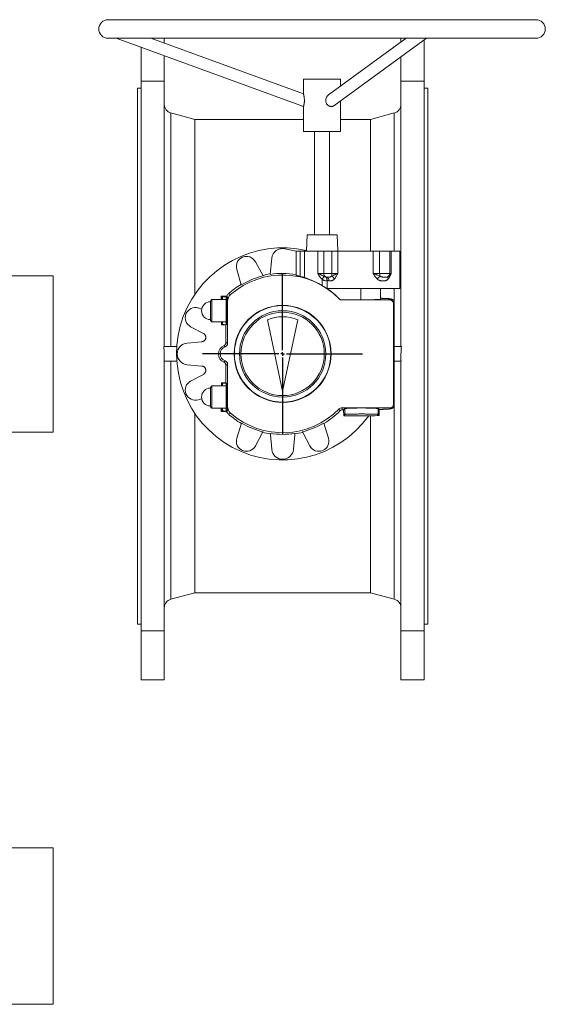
# Model space of a CAD drawing. Header units: millimetres. Extents: x -832 to 1155, y -408 to 1163.
# Tile 3 of 3: x 449 to 1155, y -160 to 1163. Entities that reach past the tile are written whole.
import ezdxf

# ---------------------------------------------------------------- set-up
doc = ezdxf.new("R2010")
doc.units = ezdxf.units.MM
doc.layers.add('FORMAT', color=7, linetype='Continuous')

# ---------------------------------------------------------------- blocks, each defined once
blk = doc.blocks.new('SW_CENTERMARKSYMBOL_1')
at = {"layer": 'FORMAT', "color": 0}
for p, q in [((0, 5), (0, 107.5)), ((-5, 0), (-107.5, 0)), ((0, 0), (-2.5, 0)), ((0, 0), (0, 2.5)), ((0, 0), (0, -2.5)), ((0, 0), (2.5, 0)), ((5, 0), (107.5, 0)), ((0, -5), (0, -107.5))]:
    blk.add_line(p, q, dxfattribs=at)

msp = doc.modelspace()

# ---------------------------------------------------------------- linework, layer by layer
at = {"color": 7, "linetype": 'Continuous', "lineweight": 15}
for p, q in [((1142.5, 1163.1), (567.5, 1163.1)), ((567.5, 1138.1), (1142.5, 1138.1)), ((578.2, 1138.1), (830, 1046.5)), ((830, 1063.5), (624.9, 1138.1)), ((643, 1138.1), (643, 1131.6)), ((968.1, 1138.1), (863.8, 1062.2)), ((870.9, 1047.5), (995.3, 1138.1)), ((961, 1138.1), (961, 1133)), ((612, 1080.5), (612, 1125.8)), ((992, 1080.5), (992, 1135.7)), ((643, 1114.5), (643, 1080.5)), ((961, 1113.2), (961, 1080.5)), ((612, 1080.5), (612, 341.8)), ((612, 1080.5), (643, 1080.5)), ((643, 1080.5), (643, 724.1)), ((830, 1083.1), (830, 1063.5)), ((830, 1083.1), (880, 1083.1)), ((880, 1074), (880, 1083.1)), ((961, 1080.5), (961, 724.1)), ((961, 1080.5), (992, 1080.5)), ((992, 1080.5), (992, 341.8)), ((612, 1071.1), (607, 1071.1)), ((607, 1071.1), (607, 711.1)), ((997, 1071.1), (992, 1071.1)), ((997, 1071.1), (997, 711.1)), ((830, 1046.5), (830, 1013.1)), ((880, 1013.1), (880, 1054.2)), ((684, 1029.1), (651.9, 1037.8)), ((952.1, 1037.8), (919.9, 1029.1)), ((830, 1029.1), (684, 1029.1)), ((684, 1029.1), (684, 794.1)), ((919.9, 1029.1), (880, 1029.1)), ((919.9, 1029.1), (919.9, 852.1)), ((830, 1013.1), (880, 1013.1)), ((845, 1013.1), (845, 874.1)), ((865, 874.1), (865, 1013.1)), ((834.8, 874.1), (834, 852.1)), ((834.8, 874.1), (875.2, 874.1)), ((876, 852.1), (875.2, 874.1)), ((820, 852.1), (805.2, 855.4)), ((820, 852.1), (820, 844.1)), ((820, 852.1), (825.7, 852.1)), ((820, 844.1), (820, 852.1)), ((825.7, 852.1), (831.6, 852.1)), ((831.6, 852.1), (849.4, 852.1)), ((849.4, 852.1), (857.2, 852.1)), ((857.2, 852.1), (868, 852.1)), ((868, 852.1), (876.1, 852.1)), ((876.1, 852.1), (923.8, 852.1)), ((923.8, 852.1), (932.3, 852.1)), ((932.3, 852.1), (946, 852.1)), ((946, 822.1), (946, 852.1)), ((946, 852.1), (947.8, 852.1)), ((947.8, 852.1), (959.5, 852.1)), ((959.5, 802.1), (959.5, 852.1)), ((775.7, 819), (765.4, 838)), ((787.4, 842.7), (785.1, 821)), ((820, 844.1), (820, 819.6)), ((740.3, 827.6), (746.4, 806.9)), ((493.7, 819.1), (428.7, 819.1)), ((493.7, 819.1), (493.7, 714.1)), ((861.7, 812.6), (861.7, 812.1)), ((861.7, 802.1), (861.7, 812.1)), ((943, 817.6), (943.1, 817.6)), ((861.7, 802.1), (959.5, 802.1)), ((933.5, 787.7), (933.5, 802.1)), ((707, 787.1), (705, 785.1)), ((705, 785.1), (705, 759.1)), ((726, 787.1), (707, 787.1)), ((707, 787.1), (707, 757.1)), ((726.8, 791.9), (719.3, 791.6)), ((720.1, 790.8), (719.3, 791.6)), ((719.3, 791.6), (719.3, 787.1)), ((720.1, 790.8), (721, 790.8)), ((720.1, 787.1), (720.1, 790.8)), ((726, 790.1), (726, 790.8)), ((726, 754.2), (726, 790.1)), ((728, 784.8), (728, 728.3)), ((907, 786.7), (881.5, 786.7)), ((946, 786.6), (881.5, 786.6)), ((951, 646.6), (951, 781.6)), ((952.1, 645.5), (952.1, 782.8)), ((693.2, 774.4), (688.8, 775.8)), ((705, 759.1), (707, 757.1)), ((707, 757.1), (726, 757.1)), ((719.9, 753.2), (719.9, 757.1)), ((720.1, 753.5), (720.1, 757.1)), ((727, 754.2), (725.9, 753)), ((726, 753.5), (726, 754.2)), ((781.7, 759.8), (802, 664.1)), ((802, 664.1), (822.3, 759.8)), ((678.4, 750.6), (695.5, 741.7)), ((719.9, 753.2), (720.1, 753.5)), ((725.9, 753), (719.9, 753.2)), ((721, 753.4), (720.1, 753.5)), ((725.9, 753), (725.9, 729.7)), ((693.2, 730.4), (673.7, 728.7)), ((659.8, 724.1), (642.4, 724.1)), ((952.1, 724.1), (961.6, 724.1)), ((493.7, 714.1), (493.7, 609.1)), ((607, 711.1), (607, 351.1)), ((659.8, 704.1), (642.8, 704.1)), ((643, 704.1), (643, 341.8)), ((952.1, 704.1), (961.2, 704.1)), ((961, 704.1), (961, 341.8)), ((997, 711.1), (997, 351.1)), ((673.7, 699.6), (693.2, 697.8)), ((725.9, 698.6), (725.9, 675.3)), ((728, 700), (728, 643.5)), ((695.5, 686.6), (678.4, 677.6)), ((725.9, 675.3), (719.9, 675.1)), ((719.9, 675.1), (720.1, 674.8)), ((719.9, 671.1), (719.9, 675.1)), ((721, 674.8), (720.1, 674.8)), ((720.1, 671.1), (720.1, 674.8)), ((727, 674.1), (725.9, 675.3)), ((726, 674.8), (726, 674.1)), ((707, 671.1), (705, 669.1)), ((705, 643.1), (705, 669.1)), ((726, 671.1), (707, 671.1)), ((707, 641.1), (707, 671.1)), ((726, 674.1), (726, 638.2)), ((688.8, 652.5), (693.2, 653.9)), ((705, 643.1), (707, 641.1)), ((707, 641.1), (726, 641.1)), ((719.3, 641.1), (719.3, 636.7)), ((720.1, 637.5), (719.3, 636.7)), ((726.8, 636.4), (719.3, 636.7)), ((720.1, 637.5), (720.1, 641.1)), ((720.1, 637.5), (721, 637.4)), ((726, 638.2), (726, 637.5)), ((881.5, 641.6), (946, 641.6)), ((882.6, 639), (883.8, 639)), ((883.8, 639), (885.5, 640.6)), ((883.8, 639), (884.1, 630.9)), ((930.5, 640.6), (931.7, 639.4)), ((931.7, 639.4), (931.7, 639.4)), ((684, 634.2), (684, 393.1)), ((884.1, 630.9), (885.8, 632.6)), ((907.6, 630.9), (884.1, 630.9)), ((919.9, 631), (919.9, 393.1)), ((930.2, 632.6), (931.6, 631.2)), ((428.7, 609.1), (493.7, 609.1)), ((746.8, 621.2), (740.4, 600.9)), ((863.6, 600.9), (857.2, 621.2)), ((765.5, 590.5), (774.4, 607.6)), ((785.7, 605.4), (787.4, 585.9)), ((816.6, 585.9), (818.3, 605.4)), ((829.6, 607.6), (838.5, 590.5)), ((651.9, 384.5), (684, 393.1)), ((684, 393.1), (919.9, 393.1)), ((919.9, 393.1), (952.1, 384.5)), ((607, 351.1), (612, 351.1)), ((992, 351.1), (997, 351.1)), ((643, 341.8), (612, 341.8)), ((612, 341.8), (612, 276.1)), ((643, 276.1), (643, 341.8)), ((992, 341.8), (961, 341.8)), ((961, 276.1), (961, 341.8)), ((992, 341.8), (992, 276.1)), ((643, 276.1), (612, 276.1)), ((961, 276.1), (992, 276.1)), ((493.7, 50.2), (428.7, 50.2)), ((493.7, 50.2), (493.7, -159.8)), ((428.7, -159.8), (493.7, -159.8))]:
    msp.add_line(p, q, dxfattribs=at)
at = {"color": 8, "linetype": 'Continuous', "lineweight": 0}
for p, q in [((651.9, 1037.8), (651.9, 724.1)), ((952.1, 1037.8), (952.1, 852.1)), ((825.7, 818.2), (825.7, 852.1)), ((831.6, 852.1), (831.6, 816.5)), ((849.4, 822.1), (849.4, 852.1)), ((857.2, 852.1), (857.2, 822.1)), ((868, 822.1), (868, 852.1)), ((876.1, 852.1), (876.1, 822.1)), ((923.8, 822.1), (923.8, 852.1)), ((932.3, 852.1), (932.3, 822.1)), ((947.8, 852.1), (947.8, 822.1)), ((849.4, 822.1), (857.2, 822.1)), ((857.2, 822.1), (868, 822.1)), ((868, 822.1), (876.1, 822.1)), ((923.8, 822.1), (932.3, 822.1)), ((932.3, 822.1), (946, 822.1)), ((946, 822.1), (947.8, 822.1)), ((855, 806), (855, 814.4)), ((860.2, 817.3), (861, 817.2)), ((907, 786.7), (907, 802.1)), ((952.1, 802.1), (952.1, 783)), ((721, 787.1), (721, 790.8)), ((728, 790.2), (726, 790.1)), ((727.4, 785.1), (728, 784.8)), ((946, 786.6), (947.1, 787.7)), ((952.1, 782.7), (951, 781.6)), ((952.1, 782.7), (952.1, 645.6)), ((721, 753.4), (721, 757.1)), ((727, 754.2), (726, 754.2)), ((651.9, 704.1), (651.9, 384.5)), ((721, 671.1), (721, 674.8)), ((727, 674.1), (726, 674.1)), ((721, 637.4), (721, 641.1)), ((728, 638.1), (726, 638.2)), ((727.4, 643.2), (728, 643.5)), ((881.5, 641.6), (882.6, 639)), ((885.8, 632.6), (885.5, 640.6)), ((930.2, 632.6), (930.5, 640.6)), ((947.1, 640.6), (946, 641.6)), ((951, 646.6), (952.1, 645.6)), ((952.1, 645.4), (952.1, 384.5))]:
    msp.add_line(p, q, dxfattribs=at)
at = {"color": 8, "linetype": 'Continuous', "lineweight": 0, "flags": 128}
for points in [[(857.7, 818.3), (857.6, 818), (857.4, 817.8), (857.1, 817.4), (856.9, 817), (856.5, 816.5), (856.2, 816), (855.8, 815.5), (855.4, 814.9), (855, 814.4)], [(729.3, 794.9), (730.1, 794.6), (732.1, 793.8), (732.1, 793.8)], [(877.9, 788.1), (877.9, 788.2), (877.9, 788.2)], [(881.5, 786.7), (881.5, 786.7), (881.5, 786.6)], [(879, 637.5), (878.9, 637.8), (878.3, 639.2), (877.9, 640.1)], [(732.1, 634.5), (732.1, 634.5), (731.2, 634.1), (729.3, 633.4)]]:
    msp.add_lwpolyline(points, dxfattribs=at)
at = {"color": 7, "linetype": 'Continuous', "lineweight": 15, "flags": 128}
for points in [[(727.4, 785.1), (727.4, 784.2), (727.5, 783.2), (727.5, 782.2), (727.5, 781.2), (727.5, 780.1), (727.5, 779), (727.6, 777.8), (727.6, 776.6), (727.6, 775.4), (727.6, 774.2), (727.6, 772.9), (727.6, 771.7), (727.6, 770.5), (727.6, 769.2), (727.6, 768), (727.6, 766.8), (727.5, 765.7), (727.5, 764.5), (727.5, 763.4), (727.5, 762.4), (727.5, 761.4), (727.4, 760.4), (727.4, 759.5), (727.4, 758.6), (727.3, 757.8), (727.3, 757.1), (727.3, 756.5), (727.2, 755.9), (727.2, 755.4), (727.2, 755), (727.1, 754.7), (727.1, 754.4), (727, 754.2), (727, 754.2)], [(727.4, 643.2), (727.4, 644.1), (727.5, 645.1), (727.5, 646.1), (727.5, 647.1), (727.5, 648.2), (727.5, 649.3), (727.6, 650.5), (727.6, 651.7), (727.6, 652.9), (727.6, 654.1), (727.6, 655.3), (727.6, 656.6), (727.6, 657.8), (727.6, 659), (727.6, 660.2), (727.6, 661.4), (727.5, 662.6), (727.5, 663.7), (727.5, 664.8), (727.5, 665.9), (727.5, 666.9), (727.4, 667.9), (727.4, 668.8), (727.4, 669.6), (727.3, 670.4), (727.3, 671.2), (727.3, 671.8), (727.2, 672.4), (727.2, 672.9), (727.2, 673.3), (727.1, 673.6), (727.1, 673.9), (727, 674), (727, 674.1)], [(885.5, 640.6), (885.6, 640.7), (885.8, 640.7), (886, 640.8), (886.3, 640.8), (886.7, 640.9), (887.2, 640.9), (887.8, 640.9), (888.4, 641), (889.1, 641), (889.9, 641.1), (890.7, 641.1), (891.6, 641.1), (892.6, 641.2), (893.6, 641.2), (894.7, 641.2), (895.8, 641.3), (897, 641.3), (898.2, 641.3), (899.4, 641.3), (900.7, 641.3), (902, 641.3), (903.3, 641.4), (904.6, 641.4), (906, 641.4), (907.3, 641.4), (908.7, 641.4), (910, 641.4), (911.4, 641.4), (912.7, 641.4), (914, 641.3), (915.3, 641.3), (916.6, 641.3), (917.8, 641.3), (919, 641.3), (920.2, 641.3), (921.3, 641.2), (922.4, 641.2), (923.4, 641.2), (924.3, 641.1), (925.2, 641.1), (926.1, 641.1), (926.8, 641), (927.6, 641), (928.2, 640.9), (928.7, 640.9), (929.2, 640.9), (929.6, 640.8), (930, 640.8), (930.2, 640.7), (930.4, 640.7), (930.5, 640.6)], [(885.8, 632.6), (885.9, 632.7), (886, 632.7), (886.3, 632.8), (886.6, 632.8), (887.1, 632.9), (887.6, 632.9), (888.1, 632.9), (888.8, 633), (889.5, 633), (890.3, 633.1), (891.1, 633.1), (892.1, 633.1), (893.1, 633.2), (894.1, 633.2), (895.2, 633.2), (896.3, 633.3), (897.5, 633.3), (898.7, 633.3), (900, 633.3), (901.3, 633.3), (902.6, 633.3), (903.9, 633.4), (905.3, 633.4), (906.6, 633.4), (908, 633.4), (909.4, 633.4), (910.7, 633.4), (912.1, 633.4), (913.4, 633.3), (914.7, 633.3), (916, 633.3), (917.3, 633.3), (918.5, 633.3), (919.7, 633.3), (920.8, 633.2), (921.9, 633.2), (922.9, 633.2), (923.9, 633.1), (924.8, 633.1), (925.7, 633.1), (926.5, 633), (927.2, 633), (927.8, 632.9), (928.4, 632.9), (928.9, 632.9), (929.3, 632.8), (929.7, 632.8), (929.9, 632.7), (930.1, 632.7), (930.2, 632.6)]]:
    msp.add_lwpolyline(points, dxfattribs=at)
at = {"color": 7, "linetype": 'Continuous', "lineweight": 15}
for radius in [65.2, 64.8, 58, 56]:
    msp.add_circle((802, 714.1), radius, dxfattribs=at)
for centre, radius, start, end in [((567.5, 1150.6), 12.5, 90, 270), ((1142.5, 1150.6), 12.5, 270, 90), ((655, 1049.3), 12, 180, 255), ((949, 1049.3), 12, 285, 0), ((802, 714.1), 142.5, 77.0106, 324.3008), ((802, 841.1), 14.6, 77.4686, 174), ((753.4, 831.5), 13.6, 28.5, 196.5), ((802, 714.1), 108.7, 98.8842, 104.1605), ((802, 714.1), 108.1, 80.4176, 98.9629), ((941, 822.1), 5, 294.6908, 0), ((802, 714.1), 108.7, 120.8395, 131.9951), ((802, 714.1), 106, 44.2826, 131.2674), ((802, 714.1), 108.1, 104.0848, 120.9152), ((740, 784.8), 12, 131.2674, 180), ((802, 714.1), 106.1, 44.3009, 60.0272), ((705, 772.1), 12, 90, 270), ((881.5, 791.6), 5, 224.2826, 270), ((946, 781.6), 5, 0, 90), ((684.7, 762.7), 13.6, 72.5, 242.5), ((802, 714.1), 50, 66, 114), ((675, 714.1), 14.6, 95, 265), ((723, 728.3), 5, 289.4712, 0), ((728, 714.1), 12.1, 114.5905, 245.4095), ((728, 714.1), 10, 109.4712, 250.5288), ((723, 700), 5, 360, 70.5288), ((684.7, 665.5), 13.6, 117.5, 287.5), ((705, 656.1), 12, 90, 270), ((740, 643.5), 12, 180, 228.7326), ((802, 714.1), 106, 228.7326, 315.7174), ((802, 714.1), 108.7, 300.6421, 315.1439), ((881.5, 636.6), 5, 90, 135.7174), ((946, 646.6), 5, 270, 360), ((802, 714.1), 108.7, 228.0049, 239.3579), ((802, 714.1), 108.1, 239.2888, 255.8916), ((802, 714.1), 108.7, 255.7267, 261.2378), ((802, 714.1), 108.7, 278.7622, 284.2733), ((802, 714.1), 108.1, 284.1084, 300.7112), ((753.4, 596.8), 13.6, 162.5, 332.5), ((802, 714.1), 108.1, 261.0728, 278.9272), ((850.6, 596.8), 13.6, 207.5, 17.5), ((802, 587.1), 14.6, 185, 355), ((655, 372.9), 12, 105, 180), ((949, 372.9), 12, 0, 75)]:
    msp.add_arc(centre, radius, start, end, dxfattribs=at)
at = {"color": 8, "linetype": 'Continuous', "lineweight": 0}
for centre, radius, start, end in [((862.1, 822.1), 4.98, 179.6028, 257.337), ((851.1, 821.9), 16.9, 348.4068, 0.7554), ((939.8, 821.9), 7.56, 178.5263, 208.0641), ((859.6, 812.9), 4.56, 352.7686, 71.3809), ((864.2, 810.5), 8.72, 30.4183, 67.0431), ((939, 808.5), 11.5, 120.7027, 147.7397), ((946.5, 816.5), 3.2, 154.0268, 215.2878), ((947.1, 782.7), 5, 0.0819, 89.9181), ((947.1, 645.6), 5, 270.0818, 359.9182)]:
    msp.add_arc(centre, radius, start, end, dxfattribs=at)
at = {"color": 7, "linetype": 'Continuous', "lineweight": 15}
for centre, major_axis, ratio, start_param, end_param in [((721, 790.7), (5, 0.17), 0.036078, 6.281968, 7.852764), ((907, 787.7), (26.5, 0), 0.034921, 4.712389, 6.283185), ((721, 753.6), (5, -0.17), 0.036078, 4.713606, 6.284403), ((-617, 711.1), (1260, 0), 0.333333, 6.266518, 6.314143), ((2221, 711.1), (1260, 0), 0.333333, 3.110635, 3.15826), ((721, 674.7), (5, 0.17), 0.036078, 6.281968, 7.852764), ((721, 637.6), (5, -0.17), 0.036078, 4.713606, 6.284403), ((907.6, -41.7), (44.5, 1321.3), 0.001214, 5.246795, 5.254056), ((907.6, 632.5), (44.5, 0), 0.034921, 4.712389, 5.282858)]:
    msp.add_ellipse(centre, major_axis=major_axis, ratio=ratio, start_param=start_param, end_param=end_param, dxfattribs=at)
at = {"color": 8, "linetype": 'Continuous', "lineweight": 0}
for centre, major_axis, ratio, start_param, end_param in [((907.6, 787.8), (39.5, 0), 0.034921, 6.248279, 7.139139), ((907.6, 782.8), (44.5, 0), 0.030997, 6.248279, 6.28319), ((907.6, 640.5), (39.5, 0), 0.034921, 5.367978, 6.318092), ((907.6, 645.5), (44.5, 0), 0.030997, 0.000011, 0.034907)]:
    msp.add_ellipse(centre, major_axis=major_axis, ratio=ratio, start_param=start_param, end_param=end_param, dxfattribs=at)
at = {"color": 7, "linetype": 'Continuous', "lineweight": 15}
for points, knots in [([(830, 1046.5), (830, 1046.5), (830, 1046.5), (830.1, 1046.9), (830.3, 1047.4), (830.5, 1048.1), (830.7, 1049), (830.9, 1050.1), (831.1, 1051.2), (831.2, 1052.5), (831.3, 1053.8), (831.3, 1055.1), (831.2, 1056.5), (831.1, 1057.9), (830.9, 1059.3), (830.7, 1060.6), (830.5, 1061.5), (830.3, 1062.2), (830.2, 1062.7), (830.1, 1063.1), (830, 1063.4), (830, 1063.5), (830, 1063.5), (830, 1063.5)], [0, 0, 0, 0, 0.050832, 0.103134, 0.153965, 0.206286, 0.256838, 0.308907, 0.358601, 0.409736, 0.459573, 0.510693, 0.563853, 0.618272, 0.67725, 0.737778, 0.799319, 0.831253, 0.863181, 0.907776, 0.953603, 0.998235, 1, 1, 1, 1]), ([(859.9, 1054.5), (859.9, 1055), (860, 1056.1), (860.4, 1057.6), (861, 1059), (861.9, 1060.3), (862.7, 1061.3), (863.4, 1061.9), (863.7, 1062.1), (863.8, 1062.2)], [0, 0, 0, 0, 0.1705442, 0.3462858, 0.5167141, 0.6915907, 0.8702158, 0.9627978, 1, 1, 1, 1]), ([(870.8, 1047.6), (870.6, 1047.4), (870.1, 1047), (869.1, 1046.7), (868, 1046.5), (866.8, 1046.5), (865.7, 1046.7), (864.5, 1047.1), (863.4, 1047.8), (862.4, 1048.6), (861.5, 1049.6), (860.8, 1050.7), (860.3, 1051.9), (860, 1053.2), (859.9, 1054.1), (859.9, 1054.5)], [0, 0, 0, 0, 0.059398, 0.136766, 0.216337, 0.294413, 0.37475, 0.452896, 0.533324, 0.611134, 0.691268, 0.767859, 0.846706, 0.922363, 1, 1, 1, 1]), ([(820, 819.6), (820, 819.6), (820, 819.6), (820.3, 819.5), (820.8, 819.4), (821.5, 819.2), (822.4, 819), (823.4, 818.7), (824.5, 818.5), (825.3, 818.3), (825.7, 818.2)], [0, 0, 0, 0, 0.119474, 0.238955, 0.36802, 0.497096, 0.627487, 0.757894, 0.878943, 1, 1, 1, 1]), ([(831.6, 816.5), (831.3, 816.6), (830.7, 816.8), (829.6, 817.2), (828.2, 817.6), (826.9, 817.9), (826, 818.1), (825.7, 818.2)], [0, 0, 0, 0, 0.213403, 0.433123, 0.646476, 0.865798, 1, 1, 1, 1]), ([(831.6, 816.5), (832, 816.4), (832.8, 816.1), (834.3, 815.6), (835.8, 815), (837.4, 814.4), (839.1, 813.7), (840.8, 813), (842.6, 812.3), (844.5, 811.4), (846.5, 810.5), (848.5, 809.5), (850.6, 808.5), (852.8, 807.3), (854.3, 806.5), (855, 806)], [0, 0, 0, 0, 0.0808125, 0.1618091, 0.2426281, 0.314938, 0.3874891, 0.4600519, 0.5323792, 0.6076177, 0.6830859, 0.7585766, 0.8338451, 0.9169196, 1, 1, 1, 1]), ([(860.2, 817.3), (860.2, 817.3), (860.2, 817.3), (860.4, 817.2), (860.7, 816.9), (861, 816.5), (861.2, 816), (861.4, 815.4), (861.5, 814.8), (861.6, 814.1), (861.7, 813.4), (861.7, 812.9), (861.7, 812.6)], [0, 0, 0, 0, 0.002281, 0.074618, 0.207052, 0.339433, 0.454209, 0.568921, 0.676546, 0.784113, 0.892073, 1, 1, 1, 1]), ([(726.8, 791.9), (727.1, 792.4), (727.5, 793), (728.3, 794), (728.8, 794.5), (729.3, 794.9)], [0, 0, 0, 0, 0.5, 0.5, 1, 1, 1, 1]), ([(727.4, 785.1), (727.4, 785.4), (727.4, 786.1), (727.5, 787), (727.6, 787.8), (727.7, 788.5), (727.8, 789.1), (727.9, 789.5), (728, 789.9), (728.1, 790.1), (728, 790.1), (728, 790.2)], [0, 0, 0, 0, 0.113492, 0.227009, 0.344279, 0.461552, 0.56895, 0.676343, 0.786675, 0.896998, 1, 1, 1, 1]), ([(877.9, 788.2), (878.2, 788), (878.6, 787.6), (879.5, 787.1), (880.3, 786.8), (881, 786.7), (881.4, 786.7), (881.5, 786.7)], [0, 0, 0, 0, 0.244921, 0.49984, 0.708341, 0.922888, 1, 1, 1, 1]), ([(952.1, 782.8), (952.1, 782.9), (952.1, 783.3), (952, 783.8), (951.8, 784.4), (951.6, 784.9), (951.4, 785.4), (951.1, 785.8), (950.8, 786.2), (950.4, 786.5), (950.1, 786.8), (949.8, 787.1), (949.4, 787.2), (949.1, 787.4), (948.8, 787.5), (948.6, 787.6), (948.3, 787.7), (948, 787.8), (947.7, 787.9), (947.2, 788), (946.7, 788), (946.1, 788.1), (945.5, 788.2), (944.8, 788.3), (944, 788.3), (943.2, 788.4), (942.3, 788.4), (941.4, 788.5), (940.4, 788.5), (939.4, 788.6), (938.3, 788.6), (937.1, 788.7), (935.9, 788.7), (934.7, 788.8), (933.9, 788.8), (933.5, 788.8)], [0, 0, 0, 0, 0.012813, 0.028886, 0.044567, 0.059889, 0.074868, 0.089505, 0.103785, 0.117687, 0.131225, 0.144505, 0.157775, 0.171343, 0.18564, 0.201263, 0.218979, 0.239863, 0.265608, 0.299442, 0.349768, 0.402503, 0.451292, 0.497743, 0.546831, 0.594394, 0.641044, 0.68712, 0.732806, 0.778218, 0.823428, 0.868485, 0.913426, 0.958275, 1, 1, 1, 1]), ([(695.5, 741.7), (695.5, 741.7), (695.7, 741.6), (695.9, 741.5), (696.1, 741.4), (696.4, 741.2), (696.7, 740.9), (697.1, 740.6), (697.4, 740.2), (697.8, 739.7), (698.2, 739), (698.6, 738.1), (698.8, 737.1), (698.8, 736.2), (698.7, 735.2), (698.4, 734.3), (698, 733.4), (697.5, 732.6), (696.8, 731.9), (696.1, 731.4), (695.6, 731.1), (695.1, 730.9), (694.7, 730.7), (694.2, 730.6), (693.7, 730.5), (693.4, 730.5), (693.2, 730.4)], [0, 0, 0, 0, 0.01584, 0.031642, 0.047429, 0.063228, 0.094754, 0.126266, 0.157689, 0.18909, 0.251635, 0.313958, 0.376091, 0.438085, 0.500006, 0.561927, 0.623921, 0.686054, 0.748377, 0.810922, 0.842288, 0.873746, 0.905223, 0.936784, 0.968347, 1, 1, 1, 1]), ([(725.9, 729.7), (725.9, 729.2), (725.8, 728.8), (725.6, 728.1), (725.5, 727.9), (725.3, 727.4), (725.2, 727.2), (724.9, 726.8), (724.8, 726.6), (724.5, 726.3), (724.3, 726.1), (723.8, 725.6), (723.4, 725.4), (722.9, 725.2)], [0, 0, 0, 0, 0.25, 0.25, 0.375, 0.375, 0.5, 0.5, 0.625, 0.625, 0.75, 0.75, 1, 1, 1, 1]), ([(722.9, 703.1), (723.4, 702.9), (723.8, 702.7), (724.3, 702.2), (724.5, 702), (724.8, 701.7), (724.9, 701.5), (725.2, 701.1), (725.3, 700.9), (725.5, 700.4), (725.6, 700.2), (725.8, 699.5), (725.9, 699), (725.9, 698.6)], [0, 0, 0, 0, 0.25, 0.25, 0.375, 0.375, 0.5, 0.5, 0.625, 0.625, 0.75, 0.75, 1, 1, 1, 1]), ([(693.2, 697.8), (693.3, 697.8), (693.5, 697.8), (693.7, 697.8), (694, 697.7), (694.3, 697.7), (694.7, 697.6), (695.1, 697.4), (695.6, 697.2), (696.1, 696.9), (696.8, 696.4), (697.5, 695.7), (698, 694.9), (698.4, 694), (698.7, 693.1), (698.8, 692.1), (698.8, 691.1), (698.6, 690.2), (698.2, 689.3), (697.8, 688.6), (697.4, 688.1), (697.1, 687.7), (696.7, 687.4), (696.3, 687.1), (695.9, 686.8), (695.6, 686.6), (695.5, 686.6)], [0, 0, 0, 0, 0.01584, 0.031642, 0.047429, 0.063228, 0.094754, 0.126266, 0.157689, 0.18909, 0.251635, 0.313958, 0.376091, 0.438085, 0.500006, 0.561927, 0.623921, 0.686054, 0.748377, 0.810922, 0.842288, 0.873746, 0.905223, 0.936784, 0.968347, 1, 1, 1, 1]), ([(729.3, 633.4), (728.8, 633.8), (728.3, 634.3), (727.5, 635.3), (727.2, 635.8), (726.8, 636.4)], [0, 0, 0, 0, 0.5, 0.5, 1, 1, 1, 1]), ([(727.4, 643.2), (727.4, 642.9), (727.4, 642.2), (727.5, 641.3), (727.6, 640.5), (727.7, 639.8), (727.8, 639.2), (727.9, 638.8), (728, 638.4), (728.1, 638.2), (728, 638.1), (728, 638.1)], [0, 0, 0, 0, 0.113492, 0.227009, 0.344279, 0.461552, 0.56895, 0.676343, 0.786675, 0.896998, 1, 1, 1, 1]), ([(882.6, 639), (881.9, 639), (881.3, 638.8), (880.4, 638.4), (880.1, 638.3), (879.5, 637.9), (879.3, 637.7), (879, 637.5)], [0, 0, 0, 0, 0.5, 0.5, 0.75, 0.75, 1, 1, 1, 1]), ([(931.7, 639.4), (932, 639.4), (932.8, 639.4), (934, 639.5), (935.3, 639.5), (936.5, 639.6), (937.7, 639.6), (938.8, 639.7), (939.8, 639.7), (940.8, 639.8), (941.8, 639.8), (942.7, 639.9), (943.5, 639.9), (944.3, 640), (945, 640), (945.7, 640.1), (946.3, 640.2), (947, 640.3), (947.5, 640.4), (947.9, 640.5), (948.3, 640.6), (948.6, 640.7), (948.9, 640.8), (949.2, 640.9), (949.5, 641.1), (949.9, 641.3), (950.2, 641.6), (950.6, 641.9), (950.9, 642.2), (951.2, 642.6), (951.5, 643.1), (951.7, 643.6), (951.9, 644.2), (952, 644.7), (952.1, 645.2), (952.1, 645.5), (952.1, 645.5)], [0, 0, 0, 0, 0.0315877, 0.0737167, 0.1158895, 0.1581154, 0.2004056, 0.242776, 0.2852473, 0.3278473, 0.3706152, 0.4136066, 0.4569068, 0.5006435, 0.545031, 0.59045, 0.6376575, 0.6884681, 0.740983, 0.7723635, 0.7932164, 0.8110664, 0.8266479, 0.8407887, 0.854156, 0.8672795, 0.8804392, 0.8938891, 0.907723, 0.9218861, 0.9362715, 0.9507886, 0.9653787, 0.9800082, 0.9960063, 1, 1, 1, 1]), ([(774.4, 607.6), (774.4, 607.7), (774.5, 607.8), (774.6, 608.1), (774.8, 608.3), (775, 608.5), (775.2, 608.8), (775.5, 609.1), (775.6, 609.2), (775.6, 609.3)], [0, 0, 0, 0, 0.119371, 0.238451, 0.357426, 0.47648, 0.714062, 0.951533, 1, 1, 1, 1]), ([(828.3, 609.3), (828.4, 609.2), (828.5, 609.1), (828.8, 608.8), (829.1, 608.5), (829.3, 608.1), (829.5, 607.8), (829.6, 607.6)], [0, 0, 0, 0, 0.0484749, 0.285701, 0.5235696, 0.7614402, 1, 1, 1, 1]), ([(785.2, 607.3), (785.2, 607.3), (785.3, 607.1), (785.4, 606.8), (785.5, 606.4), (785.6, 605.9), (785.7, 605.5), (785.7, 605.4)], [0, 0, 0, 0, 0.022094, 0.265897, 0.51036, 0.754826, 1, 1, 1, 1]), ([(818.3, 605.4), (818.3, 605.5), (818.3, 605.6), (818.3, 605.9), (818.4, 606.1), (818.5, 606.4), (818.6, 606.8), (818.7, 607.1), (818.8, 607.3), (818.8, 607.3)], [0, 0, 0, 0, 0.12268, 0.245061, 0.367334, 0.489689, 0.733856, 0.97791, 1, 1, 1, 1])]:
    msp.add_open_spline(points, degree=3, knots=knots, dxfattribs=at)
at = {"color": 8, "linetype": 'Continuous', "lineweight": 0}
for points, knots in [([(849.4, 822.1), (849.4, 822.1), (849.9, 822), (850.9, 821.6), (852.2, 821), (853.4, 820.5), (854.7, 819.9), (856.1, 819.1), (857.2, 818.5), (857.7, 818.3)], [0, 0, 0, 0, 0.001981, 0.156136, 0.306341, 0.44508, 0.583869, 0.792028, 1, 1, 1, 1]), ([(855, 814.4), (854.6, 814.7), (853.9, 815.4), (852.9, 816.6), (851.8, 818.1), (850.9, 819.6), (850.1, 821), (849.6, 821.8), (849.4, 822.1), (849.4, 822.1)], [0, 0, 0, 0, 0.158337, 0.317237, 0.475964, 0.735417, 0.866565, 0.997922, 1, 1, 1, 1]), ([(867.6, 818.5), (868.5, 818.9), (869.7, 819.4), (871.4, 820.2), (872.7, 820.7), (874, 821.3), (875.2, 821.7), (875.8, 822), (876.1, 822.1), (876.1, 822.1)], [0, 0, 0, 0, 0.286678, 0.425142, 0.581905, 0.738871, 0.895463, 0.997924, 1, 1, 1, 1]), ([(876.1, 822.1), (876.1, 822.1), (876, 821.9), (875.6, 821.1), (874.9, 819.8), (874.1, 818.3), (873.3, 817), (872.6, 815.9), (872, 815.3), (871.8, 814.9)], [0, 0, 0, 0, 0.002181, 0.09096, 0.306837, 0.522627, 0.664912, 0.832498, 1, 1, 1, 1]), ([(929.3, 814.6), (928.9, 815), (928.2, 815.7), (927.2, 816.9), (926.2, 818.3), (925.2, 819.8), (924.4, 821.1), (924, 821.8), (923.8, 822.1), (923.8, 822.1)], [0, 0, 0, 0, 0.166549, 0.333584, 0.500456, 0.748868, 0.873379, 0.997915, 1, 1, 1, 1]), ([(923.8, 822.1), (923.8, 822.1), (924.3, 822), (925.1, 821.7), (926.4, 821.2), (927.7, 820.7), (929.3, 820), (931.1, 819.3), (932.5, 818.7), (933.2, 818.4)], [0, 0, 0, 0, 0.002006, 0.138415, 0.274837, 0.415012, 0.555231, 0.77749, 1, 1, 1, 1]), ([(947.8, 822.1), (947.8, 822.1), (947.7, 821.9), (947.4, 821.1), (946.9, 819.8), (946.2, 818.3), (945.5, 817), (944.8, 815.8), (944.2, 815), (943.9, 814.6)], [0, 0, 0, 0, 0.002084, 0.086944, 0.293291, 0.499556, 0.63556, 0.81785, 1, 1, 1, 1]), ([(945.7, 820.5), (945.8, 820.7), (946.1, 821), (946.7, 821.4), (947.2, 821.8), (947.6, 822), (947.8, 822.1), (947.8, 822.1)], [0, 0, 0, 0, 0.280183, 0.529958, 0.779707, 0.995626, 1, 1, 1, 1]), ([(861.7, 812.1), (861.2, 812.2), (860.2, 812.2), (858.9, 812.5), (857.8, 812.9), (856.8, 813.3), (855.9, 813.8), (855.3, 814.2), (855, 814.4)], [0, 0, 0, 0, 0.2031538, 0.4098868, 0.5551463, 0.7004169, 0.8502026, 1, 1, 1, 1]), ([(857.7, 818.3), (858.1, 818.1), (858.9, 817.7), (859.7, 817.5), (860.2, 817.3)], [0, 0, 0, 0, 0.496619, 1, 1, 1, 1]), ([(861, 817.2), (861.2, 817.2), (861.5, 817.2), (862, 817.2), (862.6, 817.2), (863.3, 817.2), (864, 817.3), (864.8, 817.3), (865.8, 817.5), (866.8, 817.9), (867.4, 818.3), (867.6, 818.5)], [0, 0, 0, 0, 0.101481, 0.202899, 0.304301, 0.40939, 0.514515, 0.598682, 0.736782, 0.877602, 1, 1, 1, 1]), ([(864.1, 812.4), (863.7, 812.4), (863.3, 812.5), (862.5, 812.6), (862.1, 812.6), (861.7, 812.6)], [0, 0, 0, 0, 0.5, 0.5, 1, 1, 1, 1]), ([(871.8, 814.9), (871.6, 814.7), (871.2, 814.3), (870.5, 813.7), (869.8, 813.2), (868.9, 812.8), (868, 812.5), (866.9, 812.3), (865.8, 812.2), (864.9, 812.3), (864.3, 812.3), (864.1, 812.4)], [0, 0, 0, 0, 0.080434, 0.160875, 0.266188, 0.371928, 0.477402, 0.621619, 0.766232, 0.910721, 1, 1, 1, 1]), ([(943.9, 814.6), (943.7, 814.4), (943.2, 814), (942.5, 813.4), (941.6, 812.9), (940.6, 812.6), (939.5, 812.3), (938.3, 812.2), (937, 812.2), (935.7, 812.2), (934.4, 812.3), (933, 812.6), (931.7, 813.1), (930.4, 813.7), (929.7, 814.4), (929.3, 814.6)], [0, 0, 0, 0, 0.057831, 0.12264, 0.187706, 0.252587, 0.334904, 0.417494, 0.500046, 0.584117, 0.668228, 0.752046, 0.83775, 0.923389, 1, 1, 1, 1]), ([(933.2, 818.4), (933.4, 818.2), (933.9, 817.9), (934.8, 817.6), (935.8, 817.4), (936.8, 817.3), (937.8, 817.2), (938.7, 817.2), (939.6, 817.2), (940.4, 817.2), (941.1, 817.2), (941.8, 817.2), (942.4, 817.4), (942.8, 817.5), (943, 817.6)], [0, 0, 0, 0, 0.069633, 0.155738, 0.243629, 0.327161, 0.410705, 0.496495, 0.58224, 0.664298, 0.746393, 0.831077, 0.915753, 1, 1, 1, 1])]:
    msp.add_open_spline(points, degree=3, knots=knots, dxfattribs=at)
at = {"color": 7, "linetype": 'Continuous', "lineweight": 15}
for points in [[(728, 790.2), (727.6, 790.7), (727.2, 791.3), (726.8, 791.9)], [(728, 638.1), (727.6, 637.5), (727.2, 637), (726.8, 636.4)]]:
    msp.add_open_spline(points, degree=3, dxfattribs=at)
at = {"color": 8, "linetype": 'Continuous', "lineweight": 0}
for points in [[(725.9, 729.7), (726.6, 729.3), (727.3, 728.8), (728, 728.3)], [(724.7, 723.6), (724.1, 724.1), (723.5, 724.7), (722.9, 725.2)], [(722.9, 703.1), (723.5, 703.6), (724.1, 704.2), (724.7, 704.7)], [(728, 700), (727.3, 699.5), (726.6, 699), (725.9, 698.6)]]:
    msp.add_open_spline(points, degree=3, dxfattribs=at)

# ---------------------------------------------------------------- block references
at = {"layer": 'FORMAT', "color": 7}
msp.add_blockref('SW_CENTERMARKSYMBOL_1', (802, 714.1), dxfattribs=at)

doc.saveas('drawing.dxf')
